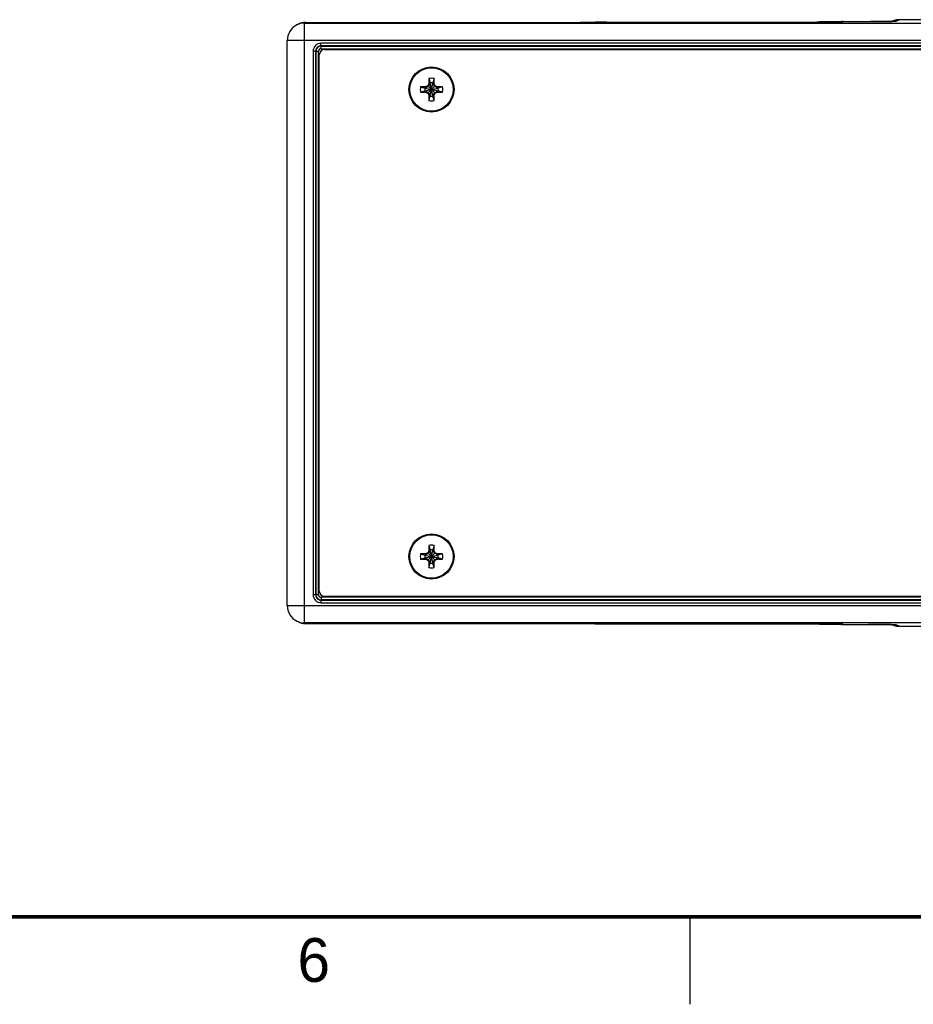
# Model space of a CAD drawing. Header units: inches. Extents: x 0 to 34, y 0 to 22.
# Tile 2 of 46: x 8.9 to 14, y 0 to 5.6. Entities that reach past the tile are written whole.
import ezdxf

# ---------------------------------------------------------------- set-up
doc = ezdxf.new("R2010")
doc.units = ezdxf.units.IN
doc.header["$LTSCALE"] = 1.87
doc.header["$MEASUREMENT"] = 0
doc.layers.get('0').update_dxf_attribs({"linetype": 'CONTINUOUS'})
doc.styles.add('TEXTSTYLE_2', font='txt')

msp = doc.modelspace()

# ---------------------------------------------------------------- linework, layer by layer
at = {"color": 7, "linetype": 'CONTINUOUS'}
for p, q in [((10.4996, 5.6001), (10.5071, 5.6039)), ((10.5071, 5.6038), (10.5071, 5.6039)), ((10.5443, 5.6106), (10.5518, 5.6144)), ((10.5443, 2.1804), (10.5443, 5.6106)), ((10.5443, 5.6106), (14.1073, 5.6106)), ((10.5518, 5.6144), (12.111, 5.6144)), ((10.5518, 5.6144), (12.1213, 5.6144)), ((12.1371, 5.6144), (12.1213, 5.6144)), ((12.1475, 5.6144), (12.1371, 5.6144)), ((12.1626, 5.6145), (12.1475, 5.6144)), ((12.1725, 5.6145), (12.1626, 5.6145)), ((12.1867, 5.6146), (12.1725, 5.6145)), ((12.1958, 5.6146), (12.1867, 5.6146)), ((12.2084, 5.6147), (12.1958, 5.6146)), ((12.2156, 5.6148), (12.2084, 5.6147)), ((12.2247, 5.6148), (12.2156, 5.6148)), ((12.2323, 5.6149), (12.2247, 5.6148)), ((12.2386, 5.615), (12.2323, 5.6149)), ((12.2439, 5.6151), (12.2386, 5.615)), ((12.2481, 5.6151), (12.2439, 5.6151)), ((12.2525, 5.6152), (12.2481, 5.6151)), ((12.2559, 5.6153), (12.2525, 5.6152)), ((12.2585, 5.6153), (12.2559, 5.6153)), ((12.2604, 5.6154), (12.2585, 5.6153)), ((12.2614, 5.6154), (12.2604, 5.6154)), ((12.262, 5.6154), (12.2614, 5.6154)), ((12.2622, 5.6154), (12.262, 5.6154)), ((12.262, 5.6154), (12.2622, 5.6154)), ((12.2622, 5.6154), (12.2685, 5.6158)), ((12.2622, 5.6154), (12.2622, 5.6154)), ((12.2685, 5.6158), (12.27, 5.6165)), ((12.27, 5.6165), (13.4634, 5.6165)), ((12.27, 5.6165), (13.4736, 5.6165)), ((13.4894, 5.6166), (13.4736, 5.6165)), ((13.4998, 5.6166), (13.4894, 5.6166)), ((13.515, 5.6166), (13.4998, 5.6166)), ((13.5249, 5.6167), (13.515, 5.6166)), ((13.5391, 5.6167), (13.5249, 5.6167)), ((13.5482, 5.6168), (13.5391, 5.6167)), ((13.5607, 5.6168), (13.5482, 5.6168)), ((13.5679, 5.6169), (13.5607, 5.6168)), ((13.5771, 5.617), (13.5679, 5.6169)), ((13.5847, 5.617), (13.5771, 5.617)), ((13.591, 5.6171), (13.5847, 5.617)), ((13.5962, 5.6172), (13.591, 5.6171)), ((13.6005, 5.6172), (13.5962, 5.6172)), ((13.6049, 5.6173), (13.6005, 5.6172)), ((13.6083, 5.6174), (13.6049, 5.6173)), ((13.6108, 5.6175), (13.6083, 5.6174)), ((13.6127, 5.6175), (13.6108, 5.6175)), ((13.6137, 5.6175), (13.6127, 5.6175)), ((13.6143, 5.6176), (13.6137, 5.6175)), ((13.6145, 5.6176), (13.6143, 5.6176)), ((13.6144, 5.6175), (13.6146, 5.6175)), ((13.6146, 5.6176), (13.6145, 5.6176)), ((13.6146, 5.6175), (13.6208, 5.6179)), ((13.6208, 5.6179), (13.6245, 5.6197)), ((13.6245, 5.6197), (13.7701, 5.6197)), ((13.6245, 5.6197), (13.7804, 5.6197)), ((13.7962, 5.6198), (13.7804, 5.6197)), ((13.8066, 5.6198), (13.7962, 5.6198)), ((13.8218, 5.6198), (13.8066, 5.6198)), ((13.8317, 5.6198), (13.8218, 5.6198)), ((13.8459, 5.6199), (13.8317, 5.6198)), ((13.855, 5.62), (13.8459, 5.6199)), ((13.8676, 5.62), (13.855, 5.62)), ((13.8748, 5.6201), (13.8676, 5.62)), ((13.8839, 5.6202), (13.8748, 5.6201)), ((13.8915, 5.6202), (13.8839, 5.6202)), ((13.8978, 5.6203), (13.8915, 5.6202)), ((13.903, 5.6204), (13.8978, 5.6203)), ((13.9072, 5.6204), (13.903, 5.6204)), ((13.9117, 5.6205), (13.9072, 5.6204)), ((13.9077, 5.6205), (13.9097, 5.6214)), ((13.915, 5.6206), (13.9117, 5.6205)), ((13.9176, 5.6207), (13.915, 5.6206)), ((13.9195, 5.6207), (13.9176, 5.6207)), ((13.9205, 5.6207), (13.9195, 5.6207)), ((13.9211, 5.6208), (13.9205, 5.6207)), ((13.9213, 5.6208), (13.9211, 5.6208)), ((13.9211, 5.6207), (13.9213, 5.6207)), ((13.9213, 5.6207), (13.9276, 5.6211)), ((13.9213, 5.6208), (13.9213, 5.6208)), ((13.9276, 5.6211), (13.9449, 5.6297)), ((14.1256, 5.6297), (13.9449, 5.6297)), ((10.4443, 2.2804), (10.4443, 5.5106)), ((14.1198, 5.5106), (10.4443, 5.5106)), ((10.6377, 5.4797), (10.6377, 5.4947)), ((21.5488, 5.4947), (10.6377, 5.4947)), ((10.6377, 5.4797), (10.6386, 5.4788)), ((21.5488, 5.4797), (10.6377, 5.4797)), ((10.6386, 5.4638), (10.6386, 5.4788)), ((10.6386, 5.4788), (21.5479, 5.4788)), ((10.6386, 5.4638), (21.5479, 5.4638)), ((10.5927, 5.4497), (10.5927, 2.3413)), ((10.6077, 5.4497), (10.5927, 5.4497)), ((10.6077, 5.4497), (10.6077, 2.3413)), ((10.6077, 5.4497), (10.6087, 5.4488)), ((10.6087, 2.3422), (10.6087, 5.4488)), ((10.6237, 5.4488), (10.6087, 5.4488)), ((10.6237, 2.3422), (10.6237, 5.4488)), ((10.6281, 2.3623), (10.6281, 5.4295)), ((10.6581, 5.4595), (21.5279, 5.4595)), ((11.2545, 5.293), (11.2545, 5.2619)), ((11.2545, 5.293), (11.2623, 5.2683)), ((11.2856, 5.293), (11.2779, 5.2683)), ((11.2856, 5.2619), (11.2856, 5.293)), ((11.2076, 5.2461), (11.2323, 5.2383)), ((11.2387, 5.2461), (11.2076, 5.2461)), ((11.2323, 5.2383), (11.3079, 5.2227)), ((11.2338, 5.2383), (11.2323, 5.2383)), ((11.2323, 5.2227), (11.3079, 5.2383)), ((11.2519, 5.2487), (11.2338, 5.2383)), ((11.2387, 5.2461), (11.2338, 5.2383)), ((11.2338, 5.2383), (11.3064, 5.2227)), ((11.2338, 5.2227), (11.3064, 5.2383)), ((11.2488, 5.2518), (11.2387, 5.2461)), ((11.2545, 5.2619), (11.2488, 5.2518)), ((11.2488, 5.2092), (11.2914, 5.2518)), ((11.2488, 5.2518), (11.2914, 5.2092)), ((11.2623, 5.2668), (11.2519, 5.2487)), ((11.2545, 5.2619), (11.2623, 5.2668)), ((11.2623, 5.2683), (11.2623, 5.2668)), ((11.2623, 5.1927), (11.2779, 5.2683)), ((11.2779, 5.1927), (11.2623, 5.2683)), ((11.2623, 5.1942), (11.2779, 5.2668)), ((11.2779, 5.1942), (11.2623, 5.2668)), ((11.2779, 5.2668), (11.2779, 5.2683)), ((11.2883, 5.2487), (11.2779, 5.2668)), ((11.2856, 5.2619), (11.2779, 5.2668)), ((11.2914, 5.2518), (11.2856, 5.2619)), ((11.3064, 5.2383), (11.2883, 5.2487)), ((11.3015, 5.2461), (11.2914, 5.2518)), ((11.3015, 5.2461), (11.3064, 5.2383)), ((11.3326, 5.2461), (11.3015, 5.2461)), ((11.3079, 5.2383), (11.3064, 5.2383)), ((11.3326, 5.2461), (11.3079, 5.2383)), ((11.2076, 5.215), (11.2323, 5.2227)), ((11.2076, 5.215), (11.2387, 5.215)), ((11.2323, 5.2227), (11.2338, 5.2227)), ((11.2387, 5.215), (11.2338, 5.2227)), ((11.2338, 5.2227), (11.2519, 5.2123)), ((11.2387, 5.215), (11.2488, 5.2092)), ((11.2488, 5.2092), (11.2545, 5.1991)), ((11.2519, 5.2123), (11.2623, 5.1942)), ((11.2545, 5.1991), (11.2545, 5.168)), ((11.2545, 5.1991), (11.2623, 5.1942)), ((11.2545, 5.168), (11.2623, 5.1927)), ((11.2623, 5.1942), (11.2623, 5.1927)), ((11.2779, 5.1942), (11.2883, 5.2123)), ((11.2856, 5.1991), (11.2779, 5.1942)), ((11.2779, 5.1927), (11.2779, 5.1942)), ((11.2856, 5.168), (11.2779, 5.1927)), ((11.2856, 5.1991), (11.2914, 5.2092)), ((11.2856, 5.168), (11.2856, 5.1991)), ((11.2883, 5.2123), (11.3064, 5.2227)), ((11.2914, 5.2092), (11.3015, 5.215)), ((11.3015, 5.215), (11.3064, 5.2227)), ((11.3015, 5.215), (11.3326, 5.215)), ((11.3064, 5.2227), (11.3079, 5.2227)), ((11.3326, 5.215), (11.3079, 5.2227)), ((11.2545, 2.5919), (11.2488, 2.5818)), ((11.2623, 2.5968), (11.2519, 2.5787)), ((11.2545, 2.623), (11.2545, 2.5919)), ((11.2545, 2.623), (11.2623, 2.5983)), ((11.2545, 2.5919), (11.2623, 2.5968)), ((11.2623, 2.5983), (11.2623, 2.5968)), ((11.2779, 2.5227), (11.2623, 2.5983)), ((11.2623, 2.5227), (11.2779, 2.5983)), ((11.2779, 2.5242), (11.2623, 2.5968)), ((11.2623, 2.5242), (11.2779, 2.5968)), ((11.2856, 2.623), (11.2779, 2.5983)), ((11.2779, 2.5968), (11.2779, 2.5983)), ((11.2883, 2.5787), (11.2779, 2.5968)), ((11.2856, 2.5919), (11.2779, 2.5968)), ((11.2856, 2.5919), (11.2856, 2.623)), ((11.2914, 2.5818), (11.2856, 2.5919)), ((11.2076, 2.5761), (11.2323, 2.5683)), ((11.2387, 2.5761), (11.2076, 2.5761)), ((11.2076, 2.545), (11.2323, 2.5527)), ((11.2076, 2.545), (11.2387, 2.545)), ((11.2323, 2.5683), (11.3079, 2.5527)), ((11.2338, 2.5683), (11.2323, 2.5683)), ((11.2323, 2.5527), (11.3079, 2.5683)), ((11.2323, 2.5527), (11.2338, 2.5527)), ((11.2519, 2.5787), (11.2338, 2.5683)), ((11.2387, 2.5761), (11.2338, 2.5683)), ((11.2338, 2.5683), (11.3064, 2.5527)), ((11.2338, 2.5527), (11.3064, 2.5683)), ((11.2387, 2.545), (11.2338, 2.5527)), ((11.2338, 2.5527), (11.2519, 2.5423)), ((11.2488, 2.5818), (11.2387, 2.5761)), ((11.2387, 2.545), (11.2488, 2.5392)), ((11.2488, 2.5818), (11.2914, 2.5392)), ((11.2488, 2.5392), (11.2914, 2.5818)), ((11.2488, 2.5392), (11.2545, 2.5291)), ((11.2519, 2.5423), (11.2623, 2.5242)), ((11.2779, 2.5242), (11.2883, 2.5423)), ((11.2856, 2.5291), (11.2914, 2.5392)), ((11.3064, 2.5683), (11.2883, 2.5787)), ((11.2883, 2.5423), (11.3064, 2.5527)), ((11.3015, 2.5761), (11.2914, 2.5818)), ((11.2914, 2.5392), (11.3015, 2.545)), ((11.3015, 2.5761), (11.3064, 2.5683)), ((11.3326, 2.5761), (11.3015, 2.5761)), ((11.3015, 2.545), (11.3064, 2.5527)), ((11.3015, 2.545), (11.3326, 2.545)), ((11.3079, 2.5683), (11.3064, 2.5683)), ((11.3064, 2.5527), (11.3079, 2.5527)), ((11.3326, 2.5761), (11.3079, 2.5683)), ((11.3326, 2.545), (11.3079, 2.5527)), ((11.2545, 2.5291), (11.2545, 2.498)), ((11.2545, 2.5291), (11.2623, 2.5242)), ((11.2545, 2.498), (11.2623, 2.5227)), ((11.2623, 2.5242), (11.2623, 2.5227)), ((11.2856, 2.5291), (11.2779, 2.5242)), ((11.2779, 2.5227), (11.2779, 2.5242)), ((11.2856, 2.498), (11.2779, 2.5227)), ((11.2856, 2.498), (11.2856, 2.5291)), ((10.6077, 2.3413), (10.5927, 2.3413)), ((10.6077, 2.3413), (10.6087, 2.3422)), ((10.6237, 2.3422), (10.6087, 2.3422)), ((10.6377, 2.3113), (10.6386, 2.3122)), ((10.6377, 2.3113), (10.6377, 2.2963)), ((10.6377, 2.3113), (21.5488, 2.3113)), ((10.6386, 2.3272), (10.6386, 2.3122)), ((21.5479, 2.3272), (10.6386, 2.3272)), ((21.5479, 2.3122), (10.6386, 2.3122)), ((21.5279, 2.3323), (10.6581, 2.3323)), ((10.4443, 2.2804), (14.1198, 2.2804)), ((10.6377, 2.2963), (21.5488, 2.2963)), ((10.5071, 2.1872), (10.4996, 2.1909)), ((10.5071, 2.1872), (10.5071, 2.1872)), ((10.5518, 2.1766), (10.5443, 2.1804)), ((14.1073, 2.1804), (10.5443, 2.1804)), ((10.5518, 2.1766), (12.1213, 2.1766)), ((12.1213, 2.1766), (12.1372, 2.1766)), ((12.1372, 2.1766), (12.1528, 2.1765)), ((12.1528, 2.1765), (12.1629, 2.1765)), ((12.1629, 2.1765), (12.1729, 2.1765)), ((12.1729, 2.1765), (12.1871, 2.1764)), ((12.1871, 2.1764), (12.1962, 2.1764)), ((12.1962, 2.1764), (12.2049, 2.1763)), ((12.2049, 2.1763), (12.2131, 2.1763)), ((12.2131, 2.1763), (12.2204, 2.1762)), ((12.2204, 2.1762), (12.2268, 2.1761)), ((12.2268, 2.1761), (12.2349, 2.1761)), ((12.2349, 2.1761), (12.2413, 2.176)), ((12.2413, 2.176), (12.2463, 2.1759)), ((12.2463, 2.1759), (12.2503, 2.1759)), ((12.2503, 2.1759), (12.2546, 2.1758)), ((12.2546, 2.1758), (12.257, 2.1757)), ((12.257, 2.1757), (12.2595, 2.1757)), ((12.2595, 2.1757), (12.2608, 2.1756)), ((12.2608, 2.1756), (12.2616, 2.1756)), ((12.2616, 2.1756), (12.262, 2.1756)), ((12.2622, 2.1756), (12.262, 2.1756)), ((12.2685, 2.1752), (12.2622, 2.1756)), ((12.27, 2.1745), (12.2685, 2.1752)), ((12.27, 2.1745), (13.4737, 2.1745)), ((13.4737, 2.1745), (13.4896, 2.1744)), ((13.4896, 2.1744), (13.5052, 2.1744)), ((13.5052, 2.1744), (13.5153, 2.1744)), ((13.5153, 2.1744), (13.5252, 2.1744)), ((13.5252, 2.1744), (13.5395, 2.1743)), ((13.5395, 2.1743), (13.5486, 2.1742)), ((13.5486, 2.1742), (13.5573, 2.1742)), ((13.5573, 2.1742), (13.5654, 2.1741)), ((13.5654, 2.1741), (13.5728, 2.1741)), ((13.5728, 2.1741), (13.5792, 2.174)), ((13.5792, 2.174), (13.5872, 2.1739)), ((13.5872, 2.1739), (13.5937, 2.1739)), ((13.5937, 2.1739), (13.5987, 2.1738)), ((13.5987, 2.1738), (13.6027, 2.1737)), ((13.6027, 2.1737), (13.6069, 2.1736)), ((13.6069, 2.1736), (13.6094, 2.1736)), ((13.6094, 2.1736), (13.6118, 2.1735)), ((13.6118, 2.1735), (13.6131, 2.1735)), ((13.6131, 2.1735), (13.614, 2.1734)), ((13.614, 2.1734), (13.6144, 2.1734)), ((13.6146, 2.1735), (13.6144, 2.1735)), ((13.6208, 2.1731), (13.6146, 2.1735)), ((13.6245, 2.1713), (13.6208, 2.1731)), ((13.6245, 2.1713), (13.7804, 2.1713)), ((13.7804, 2.1713), (13.7961, 2.1713)), ((13.7961, 2.1713), (13.8116, 2.1712)), ((13.8116, 2.1712), (13.8216, 2.1712)), ((13.8216, 2.1712), (13.8315, 2.1712)), ((13.8315, 2.1712), (13.8457, 2.1711)), ((13.8457, 2.1711), (13.8547, 2.1711)), ((13.8547, 2.1711), (13.8634, 2.171)), ((13.8634, 2.171), (13.8715, 2.1709)), ((13.8715, 2.1709), (13.8788, 2.1709)), ((13.8788, 2.1709), (13.8881, 2.1708)), ((13.8881, 2.1708), (13.8957, 2.1707)), ((13.8957, 2.1707), (13.9017, 2.1706)), ((13.9017, 2.1706), (13.9064, 2.1706)), ((13.9064, 2.1706), (13.9102, 2.1705)), ((13.9097, 2.1696), (13.9077, 2.1706)), ((13.9102, 2.1705), (13.9142, 2.1704)), ((13.9142, 2.1704), (13.9171, 2.1704)), ((13.9171, 2.1704), (13.9193, 2.1703)), ((13.9193, 2.1703), (13.9204, 2.1703)), ((13.9204, 2.1703), (13.921, 2.1702)), ((13.921, 2.1702), (13.9212, 2.1702)), ((13.9213, 2.1703), (13.9211, 2.1703)), ((13.9212, 2.1702), (13.9213, 2.1702)), ((13.9276, 2.1699), (13.9213, 2.1703)), ((13.9449, 2.1613), (13.9276, 2.1699)), ((13.9449, 2.1613), (14.1256, 2.1613))]:
    msp.add_line(p, q, dxfattribs=at)
at = {"color": 2, "linetype": 'CONTINUOUS'}
msp.add_line((12.75, 0), (12.75, 0.5), dxfattribs=at)
at = {"color": 7, "linetype": 'CONTINUOUS'}
for points in [[(13.9449, 5.6297), (13.942, 5.6297), (13.9388, 5.6295), (13.9356, 5.6292), (13.9324, 5.6288), (13.9293, 5.6282), (13.9262, 5.6275), (13.9231, 5.6267), (13.9201, 5.6257), (13.9171, 5.6247), (13.9141, 5.6235), (13.9112, 5.6222), (13.9097, 5.6214)], [(10.5518, 5.6144), (10.5483, 5.6143), (10.5446, 5.6141), (10.5409, 5.6138), (10.5371, 5.6133), (10.5334, 5.6127), (10.5298, 5.6119), (10.5261, 5.611), (10.5225, 5.61), (10.5189, 5.6088), (10.5154, 5.6075), (10.5119, 5.6061), (10.5085, 5.6046), (10.5071, 5.6038)], [(10.5071, 2.1872), (10.5086, 2.1864), (10.512, 2.1849), (10.5154, 2.1835), (10.519, 2.1822), (10.5225, 2.181), (10.5261, 2.18), (10.5298, 2.1791), (10.5335, 2.1783), (10.5372, 2.1777), (10.5409, 2.1772), (10.5446, 2.1769), (10.5484, 2.1767), (10.5518, 2.1766)], [(12.262, 2.1756), (12.2622, 2.1756), (12.2622, 2.1756)], [(13.6144, 2.1734), (13.6145, 2.1734), (13.6146, 2.1734)], [(13.9097, 2.1696), (13.9112, 2.1688), (13.9141, 2.1675), (13.9171, 2.1663), (13.9201, 2.1653), (13.9231, 2.1643), (13.9262, 2.1635), (13.9293, 2.1628), (13.9324, 2.1623), (13.9356, 2.1618), (13.9387, 2.1615), (13.9419, 2.1613), (13.9449, 2.1613)]]:
    msp.add_lwpolyline(points, dxfattribs=at)
at = {"color": 7, "linetype": 'CONTINUOUS', "const_width": 0.02}
msp.add_lwpolyline([(0.5, 0.5), (33.5, 0.5)], dxfattribs=at)
at = {"color": 7, "linetype": 'CONTINUOUS'}
for centre, radius in [((11.2701, 5.2305), 0.129), ((11.2701, 5.2305), 0.124), ((11.2701, 2.5605), 0.129), ((11.2701, 2.5605), 0.124)]:
    msp.add_circle(centre, radius, dxfattribs=at)
for centre, radius, start, end in [((10.5443, 5.5106), 0.1, 116.5634, 180), ((10.5443, 5.5107), 0.1, 89.991, 116.5631), ((10.5518, 5.5144), 0.1, 89.9931, 116.5633), ((12.27, 5.5378), 0.0787, 90, 100.2805), ((12.27, 5.5378), 0.0787, 89.9912, 100.2571), ((12.2685, 5.537), 0.0787, 94.6077, 95.2922), ((12.2685, 5.537), 0.0787, 89.9913, 94.5443), ((13.6245, 5.541), 0.0787, 89.9912, 104.1595), ((13.6245, 5.541), 0.0787, 90, 104.142), ((13.6208, 5.5392), 0.0787, 94.6077, 95.2922), ((13.6208, 5.5392), 0.0787, 89.9913, 94.5443), ((13.9449, 5.551), 0.0787, 92.2252, 116.5634), ((13.9276, 5.5424), 0.0787, 94.6077, 95.292), ((13.9276, 5.5424), 0.0787, 89.9913, 94.5437), ((13.9449, 5.5509), 0.0788, 89.9981, 92.2238), ((10.6377, 5.4498), 0.045, 89.9964, 180.0036), ((10.6377, 5.4498), 0.03, 89.9844, 180.0156), ((10.6387, 5.4488), 0.03, 90.0087, 179.9913), ((10.6386, 5.4488), 0.015, 89.997, 180.0028), ((10.6581, 5.4295), 0.03, 90, 180), ((11.2701, 5.2305), 0.0644, 76.0196, 103.9804), ((11.2701, 5.2305), 0.0644, 166.0196, 193.9804), ((11.2701, 5.2305), 0.0386, 168.3855, 191.6145), ((11.2701, 5.2305), 0.0386, 78.3855, 101.6145), ((11.2701, 5.2305), 0.0386, 348.3855, 11.6145), ((11.2701, 5.2305), 0.0644, 346.0196, 13.9804), ((11.2701, 5.2305), 0.0386, 258.3855, 281.6145), ((11.2701, 5.2305), 0.0644, 256.0196, 283.9804), ((11.2701, 2.5605), 0.0644, 76.0196, 103.9804), ((11.2701, 2.5605), 0.0386, 78.3855, 101.6145), ((11.2701, 2.5605), 0.0644, 166.0196, 193.9804), ((11.2701, 2.5605), 0.0386, 168.3855, 191.6145), ((11.2701, 2.5605), 0.0386, 348.3855, 11.6145), ((11.2701, 2.5605), 0.0644, 346.0196, 13.9804), ((11.2701, 2.5605), 0.0644, 256.0196, 283.9804), ((11.2701, 2.5605), 0.0386, 258.3855, 281.6145), ((10.6377, 2.3413), 0.045, 179.9964, 270.0036), ((10.6377, 2.3412), 0.03, 179.9844, 270.0156), ((10.6387, 2.3422), 0.03, 180.0087, 269.9913), ((10.6386, 2.3422), 0.015, 179.997, 270.0028), ((10.6581, 2.3623), 0.03, 180, 270), ((10.5443, 2.2804), 0.1, 180, 243.4376), ((10.5443, 2.2803), 0.1, 243.4376, 270.009), ((10.5518, 2.2766), 0.1, 243.4367, 270.0069), ((12.27, 2.2532), 0.0787, 259.7198, 270), ((12.27, 2.2532), 0.0787, 259.7431, 270.0088), ((12.2685, 2.254), 0.0787, 264.7077, 265.3923), ((12.2685, 2.254), 0.0787, 265.4398, 270.0087), ((13.6245, 2.25), 0.0787, 255.8405, 270.0088), ((13.6245, 2.25), 0.0787, 255.858, 270), ((13.6208, 2.2518), 0.0787, 264.7077, 265.3923), ((13.6208, 2.2518), 0.0787, 265.4398, 270.0087), ((13.9449, 2.24), 0.0787, 243.4366, 267.767), ((13.9276, 2.2486), 0.0787, 264.7078, 265.3923), ((13.9276, 2.2486), 0.0787, 265.4508, 270.0087), ((13.9449, 2.2401), 0.0788, 267.7685, 270.0019)]:
    msp.add_arc(centre, radius, start, end, dxfattribs=at)
for points, knots in [([(12.111, 5.6144), (12.1194, 5.6144), (12.1359, 5.6144), (12.1602, 5.6145), (12.1833, 5.6146), (12.2014, 5.6147), (12.2148, 5.6147), (12.224, 5.6148), (12.2324, 5.6149), (12.24, 5.615), (12.2467, 5.6151), (12.2519, 5.6152), (12.2555, 5.6152), (12.2579, 5.6153), (12.26, 5.6153), (12.2614, 5.6154), (12.262, 5.6154)], [0, 0, 0, 0, 0.166554, 0.328831, 0.482667, 0.624109, 0.689033, 0.749529, 0.805204, 0.855706, 0.900704, 0.939916, 0.957268, 0.973082, 0.987334, 1, 1, 1, 1]), ([(13.4634, 5.6165), (13.4718, 5.6165), (13.4883, 5.6165), (13.5126, 5.6166), (13.5356, 5.6167), (13.5538, 5.6168), (13.5672, 5.6169), (13.5763, 5.617), (13.5847, 5.617), (13.5923, 5.6171), (13.5991, 5.6172), (13.6042, 5.6173), (13.6079, 5.6174), (13.6102, 5.6174), (13.6124, 5.6175), (13.6138, 5.6175), (13.6144, 5.6175)], [0, 0, 0, 0, 0.166554, 0.328831, 0.482667, 0.624109, 0.689033, 0.749529, 0.805204, 0.855706, 0.900704, 0.939916, 0.957268, 0.973082, 0.987334, 1, 1, 1, 1]), ([(13.7701, 5.6197), (13.7743, 5.6197), (13.7827, 5.6197), (13.7993, 5.6198), (13.8193, 5.6198), (13.8424, 5.6199), (13.8605, 5.62), (13.8739, 5.6201), (13.8831, 5.6201), (13.8915, 5.6202), (13.8991, 5.6203), (13.9058, 5.6204), (13.911, 5.6205), (13.9146, 5.6206), (13.917, 5.6206), (13.9191, 5.6207), (13.9205, 5.6207), (13.9211, 5.6207)], [0, 0, 0, 0, 0.083548, 0.166558, 0.328839, 0.482677, 0.624121, 0.689045, 0.74954, 0.805214, 0.855715, 0.900712, 0.939922, 0.957273, 0.973085, 0.987335, 1, 1, 1, 1]), ([(12.262, 2.1756), (12.2614, 2.1756), (12.26, 2.1757), (12.2579, 2.1757), (12.2555, 2.1758), (12.2519, 2.1758), (12.2467, 2.1759), (12.24, 2.176), (12.2324, 2.1761), (12.224, 2.1762), (12.2148, 2.1763), (12.2014, 2.1764), (12.1833, 2.1765), (12.1602, 2.1765), (12.1359, 2.1766), (12.1194, 2.1766), (12.111, 2.1766)], [0, 0, 0, 0, 0.012666, 0.026918, 0.042732, 0.060084, 0.099296, 0.144294, 0.194796, 0.250472, 0.310967, 0.375891, 0.517333, 0.671169, 0.833446, 1, 1, 1, 1]), ([(13.6144, 2.1735), (13.6138, 2.1735), (13.6124, 2.1735), (13.6102, 2.1736), (13.6079, 2.1736), (13.6042, 2.1737), (13.5991, 2.1738), (13.5923, 2.1739), (13.5847, 2.174), (13.5763, 2.1741), (13.5672, 2.1741), (13.5538, 2.1742), (13.5356, 2.1743), (13.5126, 2.1744), (13.4883, 2.1745), (13.4718, 2.1745), (13.4634, 2.1745)], [0, 0, 0, 0, 0.012666, 0.026918, 0.042732, 0.060084, 0.099296, 0.144294, 0.194796, 0.250472, 0.310967, 0.375891, 0.517333, 0.671169, 0.833446, 1, 1, 1, 1]), ([(13.9211, 2.1703), (13.9205, 2.1703), (13.9191, 2.1703), (13.917, 2.1704), (13.9146, 2.1704), (13.911, 2.1705), (13.9058, 2.1706), (13.8991, 2.1707), (13.8915, 2.1708), (13.8831, 2.1709), (13.8739, 2.1709), (13.8605, 2.171), (13.8424, 2.1711), (13.8193, 2.1712), (13.7993, 2.1713), (13.7827, 2.1713), (13.7743, 2.1713), (13.7701, 2.1713)], [0, 0, 0, 0, 0.012665, 0.026915, 0.042727, 0.060078, 0.099288, 0.144285, 0.194786, 0.25046, 0.310955, 0.375879, 0.517323, 0.671161, 0.833442, 0.916452, 1, 1, 1, 1])]:
    msp.add_open_spline(points, degree=3, knots=knots, dxfattribs=at)
for points in [[(12.2621, 5.6155), (12.2622, 5.6155), (12.2622, 5.6155), (12.2622, 5.6155)], [(13.6145, 5.6176), (13.6145, 5.6176), (13.6146, 5.6176), (13.6146, 5.6176)], [(13.9212, 5.6208), (13.9213, 5.6208), (13.9213, 5.6208), (13.9213, 5.6208)], [(12.2621, 2.1755), (12.2622, 2.1755), (12.2622, 2.1755), (12.2622, 2.1755)], [(13.6145, 2.1734), (13.6145, 2.1734), (13.6145, 2.1734), (13.6146, 2.1734)], [(13.9212, 2.1702), (13.9213, 2.1702), (13.9213, 2.1702), (13.9213, 2.1702)]]:
    msp.add_open_spline(points, degree=3, dxfattribs=at)

# ---------------------------------------------------------------- texts
at = {"color": 2, "linetype": 'CONTINUOUS', "insert": (10.5033, 0.3784), "char_height": 0.25, "width": 0.25, "attachment_point": 1, "line_spacing_factor": 0.9, "style": 'TEXTSTYLE_2'}
msp.add_mtext('6', dxfattribs=at)

doc.saveas('drawing.dxf')
